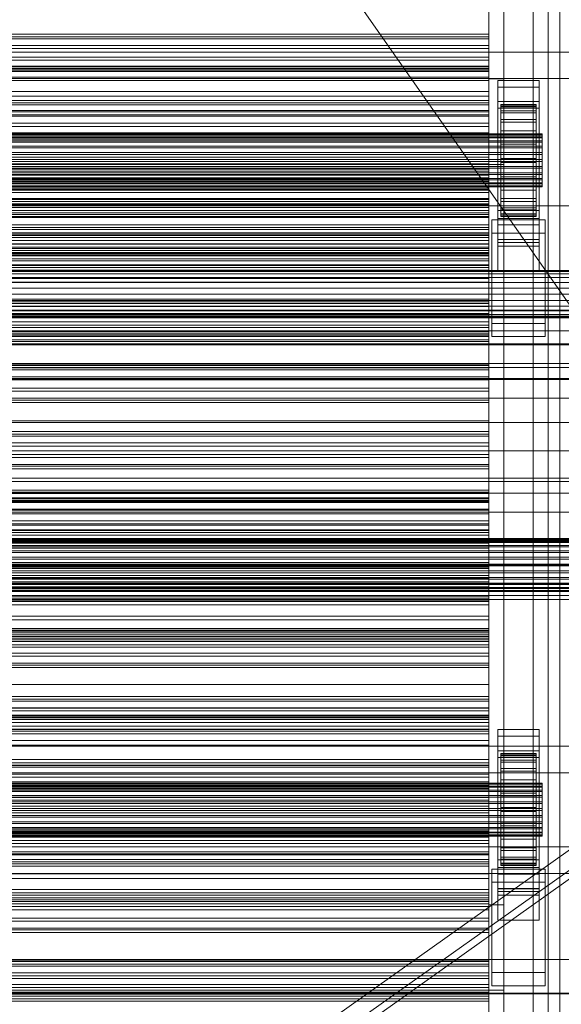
# Model space of a CAD drawing. Header units: millimetres. Extents: x -1970 to 61924, y -58230 to 6847.
# Tile 249 of 256: x 1091 to 1274, y -33971 to -33637. Entities that reach past the tile are written whole.
import ezdxf

# ---------------------------------------------------------------- set-up
doc = ezdxf.new("R2010")
doc.units = ezdxf.units.MM
for name, color, linetype, lineweight in [('COTAS_O', 1, 'Continuous', 0), ('frontal_C03', 7, 'Continuous', 0), ('frontal_secador', 7, 'Continuous', 0), ('frontal_tolva', 7, 'Continuous', 0)]:
    doc.layers.add(name, color=color, linetype=linetype, lineweight=lineweight)
doc.dimstyles.new('R19_100', dxfattribs={"dimtxt": 250, "dimasz": 150, "dimexe": 150, "dimexo": 80, "dimgap": 100, "dimtad": 1, "dimtih": 1, "dimtoh": 1, "dimdsep": 46, "dimcen": 0.09, "dimadec": 0, "dimazin": 0, "dimtfac": 1, "dimtdec": 4, "dimtofl": 0, "dimtmove": 0, "dimatfit": 3, "dimfxl": 1, "dimtolj": 1, "dimtzin": 0, "dimarcsym": 0})

# ---------------------------------------------------------------- blocks, each defined once
blk = doc.blocks.new('DIM_R26_46')
at = {"layer": 'COTAS_O'}
for p, q in [((-1725, -33700), (-1575, -33655)), ((1725, -33700), (1575, -33655)), ((-1725, -34400), (-1725, -33700)), ((-1725, -33700), (1725, -33700)), ((-1725, -33700), (-1575, -33745)), ((1725, -33700), (1575, -33745)), ((1725, -34400), (1725, -33700))]:
    blk.add_line(p, q, dxfattribs=at)
blk.add_text('3450 O', height=250, dxfattribs=at).set_placement((0, -33600))

msp = doc.modelspace()

# ---------------------------------------------------------------- linework, layer by layer
at = {"layer": 'frontal_C03'}
for p, q in [((1270, -32314.944), (1270, -34875.113)), ((1274, -34875.113), (1274, -32314.944)), ((1270, -32318.841), (1270, -34879.011)), ((1270, -35001.792), (1270, -32441.623)), ((1274, -32441.623), (1274, -35001.792)), ((1250, -33641.821), (-1250, -33641.821)), ((1250, -33642.703), (-1250, -33642.703)), ((1250, -33643.356), (-1250, -33643.356)), ((1250, -33642.703), (1250, -33641.821)), ((1250, -33641.821), (1250, -33643.356)), ((1250, -33645.664), (1250, -33642.703)), ((1250, -33643.356), (1250, -33646.721)), ((1250, -33645.664), (-1250, -33645.664)), ((-1250, -33646.721), (1250, -33646.721)), ((1250, -33649.573), (1250, -33645.664)), ((1250, -33646.721), (1250, -33650.63)), ((1500, -33647.876), (-1500, -33647.876)), ((1250, -33649.573), (-1250, -33649.573)), ((1250, -33652.938), (1250, -33649.573)), ((1250, -33650.63), (-1250, -33650.63)), ((-1250, -33652.647), (1250, -33652.647)), ((1250, -33652.938), (-1250, -33652.938)), ((-1250, -33653.444), (1250, -33653.444)), ((1250, -33653.591), (-1250, -33653.591)), ((1250, -33650.63), (1250, -33653.591)), ((1250, -33654.029), (1250, -33652.647)), ((1250, -33652.647), (1250, -33653.444)), ((1250, -33654.473), (1250, -33652.938)), ((1250, -33653.444), (1250, -33656.367)), ((1250, -33653.591), (1250, -33654.473)), ((-1500, -33656.859), (1500, -33656.859)), ((-1250, -33654.029), (1250, -33654.029)), ((1250, -33654.473), (-1250, -33654.473)), ((-1250, -33656.367), (1250, -33656.367)), ((1250, -33657.496), (1250, -33654.029)), ((1250, -33656.367), (1250, -33661.215)), ((-1250, -33657.496), (1250, -33657.496)), ((1250, -33662.812), (1250, -33657.496)), ((1253, -33659.744), (1253, -33657.498)), ((1253, -33657.498), (1267, -33657.498)), ((1253, -33704.272), (1253, -33657.498)), ((1267, -33659.744), (1253, -33659.744)), ((1253, -33659.744), (1253, -33706.518)), ((1267, -33657.498), (1267, -33659.744)), ((1267, -33657.498), (1267, -33704.272)), ((1267, -33706.518), (1267, -33659.744)), ((-1250, -33661.215), (1250, -33661.215)), ((-1250, -33662.812), (1250, -33662.812)), ((1250, -33661.215), (1250, -33667.659)), ((1250, -33669.615), (1250, -33662.812)), ((1250, -33664.279), (-1250, -33664.279)), ((1250, -33665.16), (-1250, -33665.16)), ((1250, -33665.814), (-1250, -33665.814)), ((1250, -33665.16), (1250, -33664.279)), ((1250, -33664.279), (1250, -33665.814)), ((1250, -33668.121), (1250, -33665.16)), ((1250, -33665.814), (1250, -33669.178)), ((1253, -33666.93), (1253, -33664.685)), ((1253, -33664.685), (1267, -33664.685)), ((1253, -33711.459), (1253, -33664.685)), ((1267, -33666.93), (1253, -33666.93)), ((1253, -33666.93), (1253, -33713.704)), ((1254, -33675.632), (1254, -33665.639)), ((1254, -33665.639), (1254, -33666.459)), ((1254, -33665.639), (1266, -33665.639)), ((1254, -33666.112), (1254, -33665.639)), ((1254, -33675.857), (1254, -33666.112)), ((1254, -33666.112), (1266, -33666.112)), ((1254, -33667.847), (1254, -33666.112)), ((1254, -33676.021), (1254, -33666.459)), ((1254, -33666.459), (1254, -33668.518)), ((1254, -33666.459), (1266, -33666.459)), ((1266, -33666.459), (1266, -33665.639)), ((1266, -33665.639), (1266, -33675.632)), ((1266, -33665.639), (1266, -33666.112)), ((1266, -33666.112), (1266, -33675.857)), ((1266, -33666.112), (1266, -33667.847)), ((1266, -33668.518), (1266, -33666.459)), ((1266, -33666.459), (1266, -33676.021)), ((1267, -33664.685), (1267, -33666.93)), ((1267, -33664.685), (1267, -33711.459)), ((1267, -33713.704), (1267, -33666.93)), ((-1250, -33667.659), (1250, -33667.659)), ((1250, -33668.121), (-1250, -33668.121)), ((-1250, -33669.178), (1250, -33669.178)), ((-1250, -33669.615), (1250, -33669.615)), ((1250, -33667.659), (1250, -33675.259)), ((1250, -33672.031), (1250, -33668.121)), ((1250, -33669.178), (1250, -33673.088)), ((1250, -33677.44), (1250, -33669.615)), ((1254, -33676.679), (1254, -33667.847)), ((1254, -33667.847), (1266, -33667.847)), ((1254, -33670.726), (1254, -33667.847)), ((1254, -33676.996), (1254, -33668.518)), ((1254, -33668.518), (1254, -33671.674)), ((1254, -33668.518), (1266, -33668.518)), ((1266, -33667.847), (1266, -33676.679)), ((1266, -33667.847), (1266, -33670.726)), ((1266, -33671.674), (1266, -33668.518)), ((1266, -33668.518), (1266, -33676.996)), ((1250, -33672.031), (-1250, -33672.031)), ((1250, -33673.088), (-1250, -33673.088)), ((1250, -33675.395), (1250, -33672.031)), ((1250, -33673.088), (1250, -33676.049)), ((1254, -33678.042), (1254, -33670.726)), ((1254, -33670.726), (1266, -33670.726)), ((1254, -33674.552), (1254, -33670.726)), ((1254, -33678.491), (1254, -33671.674)), ((1254, -33671.674), (1254, -33675.713)), ((1254, -33671.674), (1266, -33671.674)), ((1266, -33670.726), (1266, -33678.042)), ((1266, -33670.726), (1266, -33674.552)), ((1266, -33675.713), (1266, -33671.674)), ((1266, -33671.674), (1266, -33678.491)), ((-1268, -33675.632), (1268, -33675.632)), ((-1268, -33675.857), (1268, -33675.857)), ((-1268, -33676.021), (1268, -33676.021)), ((-1268, -33676.679), (1268, -33676.679)), ((-1250, -33675.259), (1250, -33675.259)), ((1250, -33675.395), (-1250, -33675.395)), ((1250, -33676.049), (-1250, -33676.049)), ((1250, -33676.93), (-1250, -33676.93)), ((1250, -33675.259), (1250, -33683.498)), ((1250, -33676.93), (1250, -33675.395)), ((1250, -33676.049), (1250, -33676.93)), ((1254, -33679.855), (1254, -33674.552)), ((1254, -33674.552), (1266, -33674.552)), ((1254, -33679.065), (1254, -33674.552)), ((1254, -33676.021), (1254, -33675.632)), ((1266, -33675.632), (1254, -33675.632)), ((1254, -33675.632), (1254, -33675.857)), ((1254, -33680.405), (1254, -33675.713)), ((1254, -33675.713), (1254, -33680.36)), ((1254, -33675.713), (1266, -33675.713)), ((1266, -33675.857), (1254, -33675.857)), ((1254, -33675.857), (1254, -33676.679)), ((1254, -33676.996), (1254, -33676.021)), ((1266, -33676.021), (1254, -33676.021)), ((1266, -33676.679), (1254, -33676.679)), ((1254, -33676.679), (1254, -33678.042)), ((1266, -33674.552), (1266, -33679.855)), ((1266, -33674.552), (1266, -33679.065)), ((1266, -33675.632), (1266, -33676.021)), ((1266, -33675.857), (1266, -33675.632)), ((1266, -33680.36), (1266, -33675.713)), ((1266, -33675.713), (1266, -33680.405)), ((1266, -33676.679), (1266, -33675.857)), ((1266, -33676.021), (1266, -33676.996)), ((1266, -33678.042), (1266, -33676.679)), ((1268, -33676.021), (1268, -33675.632)), ((1268, -33675.632), (1268, -33675.857)), ((1268, -33675.857), (1268, -33676.679)), ((1268, -33676.996), (1268, -33676.021)), ((1268, -33676.679), (1268, -33678.042)), ((-1268, -33676.996), (1268, -33676.996)), ((-1268, -33678.042), (1268, -33678.042)), ((-1268, -33678.491), (1268, -33678.491)), ((-1268, -33679.855), (1268, -33679.855)), ((1250, -33677.44), (-1250, -33677.44)), ((1250, -33685.756), (1250, -33677.44)), ((1254, -33678.491), (1254, -33676.996)), ((1266, -33676.996), (1254, -33676.996)), ((1266, -33678.042), (1254, -33678.042)), ((1254, -33678.042), (1254, -33679.855)), ((1254, -33680.405), (1254, -33678.491)), ((1266, -33678.491), (1254, -33678.491)), ((1254, -33681.992), (1254, -33679.065)), ((1254, -33679.065), (1266, -33679.065)), ((1254, -33683.956), (1254, -33679.065)), ((1266, -33679.855), (1254, -33679.855)), ((1254, -33679.855), (1254, -33681.992)), ((1266, -33676.996), (1266, -33678.491)), ((1266, -33679.855), (1266, -33678.042)), ((1266, -33678.491), (1266, -33680.405)), ((1266, -33679.065), (1266, -33681.992)), ((1266, -33679.065), (1266, -33683.956)), ((1266, -33681.992), (1266, -33679.855)), ((1268, -33678.491), (1268, -33676.996)), ((1268, -33678.042), (1268, -33679.855)), ((1268, -33680.405), (1268, -33678.491)), ((1268, -33679.855), (1268, -33681.992)), ((-1268, -33680.405), (1268, -33680.405)), ((-1268, -33681.992), (1268, -33681.992)), ((1268, -33682.606), (-1268, -33682.606)), ((-1250, -33683.498), (1250, -33683.498)), ((1250, -33683.498), (1250, -33691.813)), ((1254, -33680.36), (1254, -33682.606)), ((1266, -33680.36), (1254, -33680.36)), ((1254, -33680.36), (1254, -33685.297)), ((1254, -33682.606), (1254, -33680.405)), ((1266, -33680.405), (1254, -33680.405)), ((1266, -33681.992), (1254, -33681.992)), ((1254, -33681.992), (1254, -33684.309)), ((1254, -33682.606), (1266, -33682.606)), ((1254, -33684.944), (1254, -33682.606)), ((1266, -33682.606), (1266, -33680.36)), ((1266, -33685.297), (1266, -33680.36)), ((1266, -33680.405), (1266, -33682.606)), ((1266, -33684.309), (1266, -33681.992)), ((1266, -33682.606), (1266, -33684.944)), ((1268, -33682.606), (1268, -33680.405)), ((1268, -33681.992), (1268, -33684.309)), ((1268, -33684.944), (1268, -33682.606)), ((-1268, -33684.309), (1268, -33684.309)), ((-1268, -33684.944), (1268, -33684.944)), ((-1268, -33686.648), (1268, -33686.648)), ((-1250, -33685.756), (1250, -33685.756)), ((1250, -33686.737), (-1250, -33686.737)), ((1250, -33693.994), (1250, -33685.756)), ((1250, -33687.618), (1250, -33686.737)), ((1250, -33686.737), (1250, -33688.271)), ((1254, -33684.309), (1254, -33683.956)), ((1254, -33683.956), (1266, -33683.956)), ((1254, -33688.894), (1254, -33683.956)), ((1266, -33684.309), (1254, -33684.309)), ((1254, -33684.309), (1254, -33686.648)), ((1254, -33687.261), (1254, -33684.944)), ((1254, -33684.944), (1254, -33685.297)), ((1266, -33684.944), (1254, -33684.944)), ((1254, -33685.297), (1254, -33690.189)), ((1254, -33685.297), (1266, -33685.297)), ((1254, -33686.648), (1254, -33688.894)), ((1266, -33686.648), (1254, -33686.648)), ((1254, -33686.648), (1254, -33688.849)), ((1266, -33683.956), (1266, -33684.309)), ((1266, -33683.956), (1266, -33688.894)), ((1266, -33686.648), (1266, -33684.309)), ((1266, -33685.297), (1266, -33684.944)), ((1266, -33684.944), (1266, -33687.261)), ((1266, -33690.189), (1266, -33685.297)), ((1266, -33688.894), (1266, -33686.648)), ((1266, -33688.849), (1266, -33686.648)), ((1268, -33684.309), (1268, -33686.648)), ((1268, -33687.261), (1268, -33684.944)), ((1268, -33686.648), (1268, -33688.849)), ((-1268, -33687.261), (1268, -33687.261)), ((-1268, -33688.849), (1268, -33688.849)), ((-1268, -33689.399), (1268, -33689.399)), ((1250, -33687.618), (-1250, -33687.618)), ((1250, -33688.271), (-1250, -33688.271)), ((1250, -33690.579), (1250, -33687.618)), ((1250, -33688.271), (1250, -33691.636)), ((1254, -33689.399), (1254, -33687.261)), ((1254, -33687.261), (1254, -33690.189)), ((1266, -33687.261), (1254, -33687.261)), ((1254, -33688.849), (1254, -33693.54)), ((1266, -33688.849), (1254, -33688.849)), ((1254, -33688.849), (1254, -33690.762)), ((1254, -33688.894), (1266, -33688.894)), ((1254, -33693.54), (1254, -33688.894)), ((1254, -33691.211), (1254, -33689.399)), ((1254, -33689.399), (1254, -33694.701)), ((1266, -33689.399), (1254, -33689.399)), ((1254, -33690.189), (1254, -33694.701)), ((1254, -33690.189), (1266, -33690.189)), ((1266, -33690.189), (1266, -33687.261)), ((1266, -33687.261), (1266, -33689.399)), ((1266, -33693.54), (1266, -33688.849)), ((1266, -33690.762), (1266, -33688.849)), ((1266, -33688.894), (1266, -33693.54)), ((1266, -33694.701), (1266, -33689.399)), ((1266, -33689.399), (1266, -33691.211)), ((1266, -33694.701), (1266, -33690.189)), ((1268, -33689.399), (1268, -33687.261)), ((1268, -33688.849), (1268, -33690.762)), ((1268, -33691.211), (1268, -33689.399)), ((-1268, -33690.762), (1268, -33690.762)), ((-1268, -33691.211), (1268, -33691.211)), ((-1268, -33692.257), (1268, -33692.257)), ((-1268, -33692.575), (1268, -33692.575)), ((-1268, -33693.233), (1268, -33693.233)), ((-1268, -33693.397), (1268, -33693.397)), ((-1268, -33693.621), (1268, -33693.621)), ((1250, -33690.579), (-1250, -33690.579)), ((-1250, -33691.636), (1250, -33691.636)), ((-1250, -33691.813), (1250, -33691.813)), ((1250, -33694.488), (1250, -33690.579)), ((1250, -33691.636), (1250, -33695.546)), ((1250, -33691.813), (1250, -33699.639)), ((1254, -33690.762), (1254, -33697.579)), ((1266, -33690.762), (1254, -33690.762)), ((1254, -33690.762), (1254, -33692.257)), ((1254, -33692.575), (1254, -33691.211)), ((1254, -33691.211), (1254, -33698.527)), ((1266, -33691.211), (1254, -33691.211)), ((1254, -33692.257), (1254, -33700.736)), ((1266, -33692.257), (1254, -33692.257)), ((1254, -33692.257), (1254, -33693.233)), ((1254, -33693.397), (1254, -33692.575)), ((1254, -33692.575), (1254, -33701.406)), ((1266, -33692.575), (1254, -33692.575)), ((1254, -33693.233), (1254, -33702.794)), ((1266, -33693.233), (1254, -33693.233)), ((1254, -33693.233), (1254, -33693.621)), ((1254, -33693.621), (1254, -33693.397)), ((1254, -33693.397), (1254, -33703.141)), ((1266, -33693.397), (1254, -33693.397)), ((1254, -33693.54), (1266, -33693.54)), ((1254, -33697.579), (1254, -33693.54)), ((1254, -33693.621), (1254, -33703.615)), ((1266, -33693.621), (1254, -33693.621)), ((1266, -33697.579), (1266, -33690.762)), ((1266, -33692.257), (1266, -33690.762)), ((1266, -33698.527), (1266, -33691.211)), ((1266, -33691.211), (1266, -33692.575)), ((1266, -33700.736), (1266, -33692.257)), ((1266, -33693.233), (1266, -33692.257)), ((1266, -33701.406), (1266, -33692.575)), ((1266, -33692.575), (1266, -33693.397)), ((1266, -33702.794), (1266, -33693.233)), ((1266, -33693.621), (1266, -33693.233)), ((1266, -33703.141), (1266, -33693.397)), ((1266, -33693.397), (1266, -33693.621)), ((1266, -33693.54), (1266, -33697.579)), ((1266, -33703.615), (1266, -33693.621)), ((1268, -33690.762), (1268, -33692.257)), ((1268, -33692.575), (1268, -33691.211)), ((1268, -33692.257), (1268, -33693.233)), ((1268, -33693.397), (1268, -33692.575)), ((1268, -33693.233), (1268, -33693.621)), ((1268, -33693.621), (1268, -33693.397)), ((-1250, -33693.994), (1250, -33693.994)), ((1250, -33694.488), (-1250, -33694.488)), ((1250, -33695.546), (-1250, -33695.546)), ((1250, -33701.595), (1250, -33693.994)), ((1250, -33697.853), (1250, -33694.488)), ((1250, -33695.546), (1250, -33698.506)), ((1254, -33694.701), (1254, -33698.527)), ((1254, -33694.701), (1266, -33694.701)), ((1266, -33698.527), (1266, -33694.701)), ((1250, -33697.853), (-1250, -33697.853)), ((1250, -33698.506), (-1250, -33698.506)), ((1250, -33699.388), (-1250, -33699.388)), ((-1250, -33699.639), (1250, -33699.639)), ((1250, -33699.388), (1250, -33697.853)), ((1250, -33698.506), (1250, -33699.388)), ((1250, -33699.639), (1250, -33706.442)), ((1254, -33697.579), (1266, -33697.579)), ((1254, -33700.736), (1254, -33697.579)), ((1254, -33698.527), (1254, -33701.406)), ((1254, -33698.527), (1266, -33698.527)), ((1266, -33697.579), (1266, -33700.736)), ((1266, -33701.406), (1266, -33698.527)), ((-1250, -33701.595), (1250, -33701.595)), ((1250, -33708.038), (1250, -33701.595)), ((1253, -33712.429), (1253, -33701.649)), ((1253, -33701.649), (1267, -33701.649)), ((1253, -33711.394), (1253, -33701.649)), ((1254, -33700.736), (1266, -33700.736)), ((1254, -33702.794), (1254, -33700.736)), ((1254, -33701.406), (1254, -33703.141)), ((1254, -33701.406), (1266, -33701.406)), ((1254, -33702.794), (1266, -33702.794)), ((1254, -33703.615), (1254, -33702.794)), ((1254, -33703.141), (1254, -33703.615)), ((1254, -33703.141), (1266, -33703.141)), ((1254, -33703.615), (1266, -33703.615)), ((1266, -33700.736), (1266, -33702.794)), ((1266, -33703.141), (1266, -33701.406)), ((1266, -33702.794), (1266, -33703.615)), ((1266, -33703.615), (1266, -33703.141)), ((1267, -33701.649), (1267, -33712.429)), ((1267, -33701.649), (1267, -33711.394)), ((-1250, -33706.442), (1250, -33706.442)), ((1250, -33706.442), (1250, -33711.758)), ((1251, -33709.285), (1251, -33704.794)), ((1251, -33704.794), (1269, -33704.794)), ((1251, -33739.874), (1251, -33704.794)), ((1267, -33704.272), (1253, -33704.272)), ((1253, -33704.272), (1253, -33706.518)), ((1253, -33706.518), (1267, -33706.518)), ((1267, -33706.518), (1267, -33704.272)), ((1269, -33704.794), (1269, -33709.285)), ((1269, -33704.794), (1269, -33739.874)), ((-1250, -33708.038), (1250, -33708.038)), ((1250, -33709.194), (-1250, -33709.194)), ((1250, -33710.076), (-1250, -33710.076)), ((1250, -33712.887), (1250, -33708.038)), ((1250, -33710.076), (1250, -33709.194)), ((1250, -33709.194), (1250, -33710.729)), ((1250, -33713.036), (1250, -33710.076)), ((1269, -33709.285), (1251, -33709.285)), ((1251, -33744.365), (1251, -33709.285)), ((1269, -33744.365), (1269, -33709.285)), ((1250, -33710.729), (-1250, -33710.729)), ((-1250, -33711.758), (1250, -33711.758)), ((-1250, -33712.887), (1250, -33712.887)), ((1250, -33713.036), (-1250, -33713.036)), ((1250, -33710.729), (1250, -33714.094)), ((1250, -33711.758), (1250, -33715.225)), ((1250, -33715.809), (1250, -33712.887)), ((1250, -33716.946), (1250, -33713.036)), ((1267, -33711.394), (1253, -33711.394)), ((1253, -33711.394), (1253, -33722.174)), ((1267, -33711.459), (1253, -33711.459)), ((1253, -33711.459), (1253, -33713.704)), ((1267, -33712.429), (1253, -33712.429)), ((1253, -33712.429), (1253, -33722.174)), ((1267, -33722.174), (1267, -33711.394)), ((1267, -33713.704), (1267, -33711.459)), ((1267, -33722.174), (1267, -33712.429)), ((-1250, -33714.094), (1250, -33714.094)), ((-1250, -33715.225), (1250, -33715.225)), ((-1250, -33715.809), (1250, -33715.809)), ((-1250, -33716.607), (1250, -33716.607)), ((1250, -33716.946), (-1250, -33716.946)), ((1250, -33714.094), (1250, -33718.003)), ((1250, -33715.225), (1250, -33716.607)), ((1250, -33716.607), (1250, -33715.809)), ((1250, -33720.311), (1250, -33716.946)), ((1253, -33713.704), (1267, -33713.704)), ((1250, -33718.003), (-1250, -33718.003)), ((1250, -33720.311), (-1250, -33720.311)), ((1250, -33718.003), (1250, -33720.964)), ((1250, -33721.845), (1250, -33720.311)), ((1250, -33720.964), (-1250, -33720.964)), ((1250, -33721.845), (-1250, -33721.845)), ((1250, -33720.964), (1250, -33721.845)), ((1253, -33722.174), (1267, -33722.174)), ((1250, -33731.652), (-1250, -33731.652)), ((1250, -33732.533), (-1250, -33732.533)), ((1250, -33733.187), (-1250, -33733.187)), ((1250, -33732.533), (1250, -33731.652)), ((1250, -33731.652), (1250, -33733.187)), ((1250, -33735.494), (1250, -33732.533)), ((1250, -33733.187), (1250, -33736.551)), ((-1500, -33735.441), (1500, -33735.441)), ((1250, -33735.494), (-1250, -33735.494)), ((-1250, -33736.551), (1250, -33736.551)), ((1250, -33739.403), (1250, -33735.494)), ((1250, -33736.551), (1250, -33740.461)), ((1530, -33737.417), (-1530, -33737.417)), ((1250, -33739.403), (-1250, -33739.403)), ((1250, -33742.768), (1250, -33739.403)), ((1269, -33739.874), (1251, -33739.874)), ((1251, -33739.874), (1251, -33744.365)), ((1269, -33744.365), (1269, -33739.874)), ((1530, -33742.417), (-1530, -33742.417)), ((1250, -33740.461), (-1250, -33740.461)), ((1250, -33742.768), (-1250, -33742.768)), ((1250, -33743.422), (-1250, -33743.422)), ((1250, -33740.461), (1250, -33743.422)), ((1250, -33744.303), (1250, -33742.768)), ((1250, -33743.422), (1250, -33744.303)), ((1500, -33746.85), (-1500, -33746.85)), ((1250, -33744.303), (-1250, -33744.303)), ((1251, -33744.365), (1269, -33744.365)), ((1500, -33747.135), (-1500, -33747.135)), ((1250, -33754.109), (-1250, -33754.109)), ((1250, -33754.991), (-1250, -33754.991)), ((1250, -33755.644), (-1250, -33755.644)), ((1250, -33754.991), (1250, -33754.109)), ((1250, -33754.109), (1250, -33755.644)), ((1250, -33757.952), (1250, -33754.991)), ((1250, -33755.644), (1250, -33759.009)), ((-1500, -33758.543), (1500, -33758.543)), ((1250, -33757.952), (-1250, -33757.952)), ((-1250, -33759.009), (1250, -33759.009)), ((1250, -33761.861), (1250, -33757.952)), ((1250, -33759.009), (1250, -33762.918)), ((1250, -33761.861), (-1250, -33761.861)), ((1250, -33762.918), (-1250, -33762.918)), ((1250, -33765.226), (1250, -33761.861)), ((1250, -33762.918), (1250, -33765.879)), ((1250, -33765.226), (-1250, -33765.226)), ((1250, -33765.879), (-1250, -33765.879)), ((1250, -33766.761), (-1250, -33766.761)), ((1250, -33766.761), (1250, -33765.226)), ((1250, -33765.879), (1250, -33766.761)), ((1250, -33776.567), (-1250, -33776.567)), ((1250, -33777.448), (1250, -33776.567)), ((1250, -33776.567), (1250, -33778.102)), ((1250, -33777.448), (-1250, -33777.448)), ((1250, -33778.102), (-1250, -33778.102)), ((1250, -33780.409), (-1250, -33780.409)), ((1250, -33780.409), (1250, -33777.448)), ((1250, -33778.102), (1250, -33781.467)), ((1250, -33784.319), (1250, -33780.409)), ((-1250, -33781.467), (1250, -33781.467)), ((1250, -33781.467), (1250, -33785.376)), ((1250, -33784.319), (-1250, -33784.319)), ((1250, -33785.376), (-1250, -33785.376)), ((1250, -33787.683), (1250, -33784.319)), ((1250, -33785.376), (1250, -33788.337)), ((1250, -33787.683), (-1250, -33787.683)), ((1250, -33788.337), (-1250, -33788.337)), ((1250, -33789.218), (-1250, -33789.218)), ((1250, -33789.218), (1250, -33787.683)), ((1250, -33788.337), (1250, -33789.218)), ((1530, -33792.417), (-1530, -33792.417)), ((-1250, -33796.431), (1250, -33796.431)), ((-1250, -33797.064), (1250, -33797.064)), ((1250, -33797.528), (1250, -33796.431)), ((1250, -33796.431), (1250, -33797.064)), ((1250, -33797.064), (1250, -33799.383)), ((1530, -33797.417), (-1530, -33797.417)), ((-1250, -33797.528), (1250, -33797.528)), ((1250, -33799.025), (-1250, -33799.025)), ((-1250, -33799.383), (1250, -33799.383)), ((1250, -33799.906), (-1250, -33799.906)), ((-1250, -33800.28), (1250, -33800.28)), ((1250, -33800.28), (1250, -33797.528)), ((1250, -33799.906), (1250, -33799.025)), ((1250, -33799.025), (1250, -33800.56)), ((1250, -33799.383), (1250, -33803.232)), ((1250, -33802.867), (1250, -33799.906)), ((1250, -33804.499), (1250, -33800.28)), ((1250, -33800.56), (-1250, -33800.56)), ((1250, -33802.867), (-1250, -33802.867)), ((-1250, -33803.232), (1250, -33803.232)), ((1250, -33800.56), (1250, -33803.924)), ((1250, -33806.776), (1250, -33802.867)), ((1250, -33803.232), (1250, -33808.347)), ((-1250, -33803.924), (1250, -33803.924)), ((-1250, -33804.499), (1250, -33804.499)), ((1250, -33806.776), (-1250, -33806.776)), ((1250, -33803.924), (1250, -33807.834)), ((1250, -33809.899), (1250, -33804.499)), ((1250, -33810.141), (1250, -33806.776)), ((1250, -33807.834), (-1250, -33807.834)), ((-1250, -33808.347), (1250, -33808.347)), ((-1250, -33809.899), (1250, -33809.899)), ((1250, -33810.141), (-1250, -33810.141)), ((1250, -33807.834), (1250, -33810.795)), ((1250, -33808.347), (1250, -33814.379)), ((1250, -33816.111), (1250, -33809.899)), ((1250, -33811.676), (1250, -33810.141)), ((-1500, -33812.82), (1500, -33812.82)), ((-1500, -33813.045), (1500, -33813.045)), ((-1500, -33813.209), (1500, -33813.209)), ((1250, -33810.795), (-1250, -33810.795)), ((1250, -33811.676), (-1250, -33811.676)), ((1250, -33810.795), (1250, -33811.676)), ((-1500, -33813.867), (1500, -33813.867)), ((-1500, -33814.184), (1500, -33814.184)), ((-1500, -33815.23), (1500, -33815.23)), ((-1500, -33815.679), (1500, -33815.679)), ((-1500, -33817.043), (1500, -33817.043)), ((-1250, -33814.379), (1250, -33814.379)), ((1250, -33816.111), (-1250, -33816.111)), ((1250, -33814.379), (1250, -33820.919)), ((1250, -33822.711), (1250, -33816.111)), ((-1500, -33817.593), (1500, -33817.593)), ((-1500, -33819.18), (1500, -33819.18)), ((1500, -33819.794), (-1500, -33819.794)), ((-1500, -33821.497), (1500, -33821.497)), ((-1500, -33822.132), (1500, -33822.132)), ((-1500, -33823.836), (1500, -33823.836)), ((-1250, -33820.919), (1250, -33820.919)), ((1250, -33821.482), (-1250, -33821.482)), ((1250, -33822.364), (-1250, -33822.364)), ((-1250, -33822.711), (1250, -33822.711)), ((1250, -33823.017), (-1250, -33823.017)), ((1250, -33820.919), (1250, -33827.519)), ((1250, -33822.364), (1250, -33821.482)), ((1250, -33821.482), (1250, -33823.017)), ((1250, -33825.325), (1250, -33822.364)), ((1250, -33829.25), (1250, -33822.711)), ((1250, -33823.017), (1250, -33826.382)), ((-1500, -33824.45), (1500, -33824.45)), ((-1500, -33826.037), (1500, -33826.037)), ((-1500, -33826.587), (1500, -33826.587)), ((1250, -33825.325), (-1250, -33825.325)), ((-1250, -33826.382), (1250, -33826.382)), ((1250, -33829.234), (1250, -33825.325)), ((1250, -33826.382), (1250, -33830.291)), ((-1500, -33827.95), (1500, -33827.95)), ((-1500, -33828.399), (1500, -33828.399)), ((-1500, -33829.445), (1500, -33829.445)), ((-1500, -33829.763), (1500, -33829.763)), ((-1500, -33830.421), (1500, -33830.421)), ((-1250, -33827.519), (1250, -33827.519)), ((1250, -33829.234), (-1250, -33829.234)), ((-1250, -33829.25), (1250, -33829.25)), ((1250, -33830.291), (-1250, -33830.291)), ((1250, -33827.519), (1250, -33833.731)), ((1250, -33832.599), (1250, -33829.234)), ((1250, -33835.283), (1250, -33829.25)), ((1250, -33830.291), (1250, -33833.252)), ((-1500, -33830.585), (1500, -33830.585)), ((-1500, -33830.809), (1500, -33830.809)), ((1250, -33832.599), (-1250, -33832.599)), ((1250, -33833.252), (-1250, -33833.252)), ((-1250, -33833.731), (1250, -33833.731)), ((1250, -33834.134), (1250, -33832.599)), ((1250, -33833.252), (1250, -33834.134)), ((1250, -33833.731), (1250, -33839.131)), ((1250, -33834.134), (-1250, -33834.134)), ((-1250, -33835.283), (1250, -33835.283)), ((1250, -33840.398), (1250, -33835.283)), ((-1250, -33839.131), (1250, -33839.131)), ((-1250, -33840.398), (1250, -33840.398)), ((1250, -33839.131), (1250, -33843.35)), ((1250, -33844.246), (1250, -33840.398)), ((-1250, -33843.35), (1250, -33843.35)), ((1250, -33843.35), (1250, -33846.102)), ((1250, -33843.94), (-1250, -33843.94)), ((-1250, -33844.246), (1250, -33844.246)), ((1250, -33844.821), (-1250, -33844.821)), ((1250, -33845.475), (-1250, -33845.475)), ((-1250, -33846.102), (1250, -33846.102)), ((-1250, -33846.566), (1250, -33846.566)), ((-1250, -33847.199), (1250, -33847.199)), ((1250, -33844.821), (1250, -33843.94)), ((1250, -33843.94), (1250, -33845.475)), ((1250, -33846.566), (1250, -33844.246)), ((1250, -33847.782), (1250, -33844.821)), ((1250, -33845.475), (1250, -33848.84)), ((1250, -33846.102), (1250, -33847.199)), ((1250, -33847.199), (1250, -33846.566)), ((1250, -33847.782), (-1250, -33847.782)), ((-1250, -33848.84), (1250, -33848.84)), ((1250, -33851.692), (1250, -33847.782)), ((1250, -33848.84), (1250, -33852.749)), ((1250, -33851.692), (-1250, -33851.692)), ((1250, -33852.749), (-1250, -33852.749)), ((1250, -33855.056), (1250, -33851.692)), ((1250, -33852.749), (1250, -33855.71)), ((1250, -33855.056), (-1250, -33855.056)), ((1250, -33855.71), (-1250, -33855.71)), ((1250, -33856.591), (-1250, -33856.591)), ((1250, -33856.591), (1250, -33855.056)), ((1250, -33855.71), (1250, -33856.591)), ((1250, -33866.398), (-1250, -33866.398)), ((1250, -33867.279), (1250, -33866.398)), ((1250, -33866.398), (1250, -33867.932)), ((1250, -33867.279), (-1250, -33867.279)), ((1250, -33867.932), (-1250, -33867.932)), ((1250, -33870.24), (-1250, -33870.24)), ((1250, -33870.24), (1250, -33867.279)), ((1250, -33867.932), (1250, -33871.297)), ((1250, -33874.149), (1250, -33870.24)), ((-1250, -33871.297), (1250, -33871.297)), ((-1250, -33872.731), (1250, -33872.731)), ((-1250, -33873.529), (1250, -33873.529)), ((1250, -33871.297), (1250, -33875.207)), ((1250, -33874.113), (1250, -33872.731)), ((1250, -33872.731), (1250, -33873.529)), ((1250, -33873.529), (1250, -33876.451)), ((-1250, -33874.113), (1250, -33874.113)), ((1250, -33874.149), (-1250, -33874.149)), ((1250, -33875.207), (-1250, -33875.207)), ((-1250, -33876.451), (1250, -33876.451)), ((1250, -33877.581), (1250, -33874.113)), ((1250, -33877.514), (1250, -33874.149)), ((1250, -33875.207), (1250, -33878.167)), ((1250, -33876.451), (1250, -33881.3)), ((1250, -33877.514), (-1250, -33877.514)), ((-1250, -33877.581), (1250, -33877.581)), ((1250, -33878.167), (-1250, -33878.167)), ((1250, -33879.049), (-1250, -33879.049)), ((1250, -33879.049), (1250, -33877.514)), ((1250, -33882.897), (1250, -33877.581)), ((1250, -33878.167), (1250, -33879.049)), ((1253, -33879.829), (1253, -33877.583)), ((1253, -33877.583), (1267, -33877.583)), ((1253, -33924.357), (1253, -33877.583)), ((1267, -33879.829), (1253, -33879.829)), ((1253, -33879.829), (1253, -33926.603)), ((1267, -33877.583), (1267, -33879.829)), ((1267, -33877.583), (1267, -33924.357)), ((1267, -33926.603), (1267, -33879.829)), ((-1500, -33883.261), (1500, -33883.261)), ((-1250, -33881.3), (1250, -33881.3)), ((-1250, -33882.897), (1250, -33882.897)), ((1250, -33881.3), (1250, -33887.744)), ((1250, -33889.699), (1250, -33882.897)), ((1253, -33887.015), (1253, -33884.769)), ((1253, -33884.769), (1267, -33884.769)), ((1253, -33931.543), (1253, -33884.769)), ((1267, -33887.015), (1253, -33887.015)), ((1253, -33887.015), (1253, -33933.789)), ((1254, -33895.717), (1254, -33885.723)), ((1254, -33885.723), (1254, -33886.544)), ((1254, -33885.723), (1266, -33885.723)), ((1254, -33886.197), (1254, -33885.723)), ((1254, -33895.941), (1254, -33886.197)), ((1254, -33886.197), (1266, -33886.197)), ((1254, -33887.932), (1254, -33886.197)), ((1254, -33896.106), (1254, -33886.544)), ((1254, -33886.544), (1254, -33888.602)), ((1254, -33886.544), (1266, -33886.544)), ((1266, -33886.544), (1266, -33885.723)), ((1266, -33885.723), (1266, -33895.717)), ((1266, -33885.723), (1266, -33886.197)), ((1266, -33886.197), (1266, -33895.941)), ((1266, -33886.197), (1266, -33887.932)), ((1266, -33888.602), (1266, -33886.544)), ((1266, -33886.544), (1266, -33896.106)), ((1267, -33884.769), (1267, -33887.015)), ((1267, -33884.769), (1267, -33931.543)), ((1267, -33933.789), (1267, -33887.015)), ((-1250, -33887.744), (1250, -33887.744)), ((1250, -33888.855), (-1250, -33888.855)), ((-1250, -33889.699), (1250, -33889.699)), ((1250, -33889.737), (-1250, -33889.737)), ((1250, -33890.39), (-1250, -33890.39)), ((1250, -33887.744), (1250, -33895.344)), ((1250, -33889.737), (1250, -33888.855)), ((1250, -33888.855), (1250, -33890.39)), ((1250, -33897.525), (1250, -33889.699)), ((1250, -33892.697), (1250, -33889.737)), ((1250, -33890.39), (1250, -33893.755)), ((1254, -33896.763), (1254, -33887.932)), ((1254, -33887.932), (1266, -33887.932)), ((1254, -33890.811), (1254, -33887.932)), ((1254, -33897.081), (1254, -33888.602)), ((1254, -33888.602), (1254, -33891.759)), ((1254, -33888.602), (1266, -33888.602)), ((1266, -33887.932), (1266, -33896.763)), ((1266, -33887.932), (1266, -33890.811)), ((1266, -33891.759), (1266, -33888.602)), ((1266, -33888.602), (1266, -33897.081)), ((1500, -33892.245), (-1500, -33892.245)), ((1250, -33892.697), (-1250, -33892.697)), ((-1250, -33893.755), (1250, -33893.755)), ((1250, -33896.607), (1250, -33892.697)), ((1250, -33893.755), (1250, -33897.664)), ((1254, -33898.127), (1254, -33890.811)), ((1254, -33890.811), (1266, -33890.811)), ((1254, -33894.637), (1254, -33890.811)), ((1254, -33898.576), (1254, -33891.759)), ((1254, -33891.759), (1254, -33895.798)), ((1254, -33891.759), (1266, -33891.759)), ((1266, -33890.811), (1266, -33898.127)), ((1266, -33890.811), (1266, -33894.637)), ((1266, -33895.798), (1266, -33891.759)), ((1266, -33891.759), (1266, -33898.576)), ((-1268, -33895.717), (1268, -33895.717)), ((-1268, -33895.941), (1268, -33895.941)), ((-1268, -33896.106), (1268, -33896.106)), ((-1268, -33896.763), (1268, -33896.763)), ((-1268, -33897.081), (1268, -33897.081)), ((-1250, -33895.344), (1250, -33895.344)), ((1250, -33896.607), (-1250, -33896.607)), ((1250, -33895.344), (1250, -33903.582)), ((1250, -33899.972), (1250, -33896.607)), ((1254, -33899.939), (1254, -33894.637)), ((1254, -33894.637), (1266, -33894.637)), ((1254, -33899.149), (1254, -33894.637)), ((1254, -33896.106), (1254, -33895.717)), ((1266, -33895.717), (1254, -33895.717)), ((1254, -33895.717), (1254, -33895.941)), ((1254, -33900.489), (1254, -33895.798)), ((1254, -33895.798), (1254, -33900.445)), ((1254, -33895.798), (1266, -33895.798)), ((1266, -33895.941), (1254, -33895.941)), ((1254, -33895.941), (1254, -33896.763)), ((1254, -33897.081), (1254, -33896.106)), ((1266, -33896.106), (1254, -33896.106)), ((1266, -33896.763), (1254, -33896.763)), ((1254, -33896.763), (1254, -33898.127)), ((1254, -33898.576), (1254, -33897.081)), ((1266, -33897.081), (1254, -33897.081)), ((1266, -33894.637), (1266, -33899.939)), ((1266, -33894.637), (1266, -33899.149)), ((1266, -33895.717), (1266, -33896.106)), ((1266, -33895.941), (1266, -33895.717)), ((1266, -33900.445), (1266, -33895.798)), ((1266, -33895.798), (1266, -33900.489)), ((1266, -33896.763), (1266, -33895.941)), ((1266, -33896.106), (1266, -33897.081)), ((1266, -33898.127), (1266, -33896.763)), ((1266, -33897.081), (1266, -33898.576)), ((1268, -33896.106), (1268, -33895.717)), ((1268, -33895.717), (1268, -33895.941)), ((1268, -33895.941), (1268, -33896.763)), ((1268, -33897.081), (1268, -33896.106)), ((1268, -33896.763), (1268, -33898.127)), ((1268, -33898.576), (1268, -33897.081)), ((-1268, -33898.127), (1268, -33898.127)), ((-1268, -33898.576), (1268, -33898.576)), ((-1268, -33899.939), (1268, -33899.939)), ((-1268, -33900.489), (1268, -33900.489)), ((1250, -33897.525), (-1250, -33897.525)), ((1250, -33897.664), (-1250, -33897.664)), ((1250, -33899.972), (-1250, -33899.972)), ((1250, -33900.625), (-1250, -33900.625)), ((1250, -33905.841), (1250, -33897.525)), ((1250, -33897.664), (1250, -33900.625)), ((1250, -33901.506), (1250, -33899.972)), ((1250, -33900.625), (1250, -33901.506)), ((1266, -33898.127), (1254, -33898.127)), ((1254, -33898.127), (1254, -33899.939)), ((1254, -33900.489), (1254, -33898.576)), ((1266, -33898.576), (1254, -33898.576)), ((1254, -33902.077), (1254, -33899.149)), ((1254, -33899.149), (1266, -33899.149)), ((1254, -33904.041), (1254, -33899.149)), ((1266, -33899.939), (1254, -33899.939)), ((1254, -33899.939), (1254, -33902.077)), ((1254, -33900.445), (1254, -33902.69)), ((1266, -33900.445), (1254, -33900.445)), ((1254, -33900.445), (1254, -33905.382)), ((1254, -33902.69), (1254, -33900.489)), ((1266, -33900.489), (1254, -33900.489)), ((1266, -33899.939), (1266, -33898.127)), ((1266, -33898.576), (1266, -33900.489)), ((1266, -33899.149), (1266, -33902.077)), ((1266, -33899.149), (1266, -33904.041)), ((1266, -33902.077), (1266, -33899.939)), ((1266, -33902.69), (1266, -33900.445)), ((1266, -33905.382), (1266, -33900.445)), ((1266, -33900.489), (1266, -33902.69)), ((1268, -33898.127), (1268, -33899.939)), ((1268, -33900.489), (1268, -33898.576)), ((1268, -33899.939), (1268, -33902.077)), ((1268, -33902.69), (1268, -33900.489)), ((-1268, -33902.077), (1268, -33902.077)), ((1268, -33902.69), (-1268, -33902.69)), ((1250, -33901.506), (-1250, -33901.506)), ((-1250, -33903.582), (1250, -33903.582)), ((1250, -33903.582), (1250, -33911.898)), ((1266, -33902.077), (1254, -33902.077)), ((1254, -33902.077), (1254, -33904.394)), ((1254, -33902.69), (1266, -33902.69)), ((1254, -33905.029), (1254, -33902.69)), ((1266, -33904.394), (1266, -33902.077)), ((1266, -33902.69), (1266, -33905.029)), ((1268, -33902.077), (1268, -33904.394)), ((1268, -33905.029), (1268, -33902.69)), ((-1268, -33904.394), (1268, -33904.394)), ((-1268, -33905.029), (1268, -33905.029)), ((-1268, -33906.733), (1268, -33906.733)), ((-1250, -33905.841), (1250, -33905.841)), ((1250, -33914.079), (1250, -33905.841)), ((1254, -33904.394), (1254, -33904.041)), ((1254, -33904.041), (1266, -33904.041)), ((1254, -33908.978), (1254, -33904.041)), ((1266, -33904.394), (1254, -33904.394)), ((1254, -33904.394), (1254, -33906.733)), ((1254, -33907.346), (1254, -33905.029)), ((1254, -33905.029), (1254, -33905.382)), ((1266, -33905.029), (1254, -33905.029)), ((1254, -33905.382), (1254, -33910.274)), ((1254, -33905.382), (1266, -33905.382)), ((1254, -33906.733), (1254, -33908.978)), ((1266, -33906.733), (1254, -33906.733)), ((1254, -33906.733), (1254, -33908.934)), ((1266, -33904.041), (1266, -33904.394)), ((1266, -33904.041), (1266, -33908.978)), ((1266, -33906.733), (1266, -33904.394)), ((1266, -33905.382), (1266, -33905.029)), ((1266, -33905.029), (1266, -33907.346)), ((1266, -33910.274), (1266, -33905.382)), ((1266, -33908.978), (1266, -33906.733)), ((1266, -33908.934), (1266, -33906.733)), ((1268, -33904.394), (1268, -33906.733)), ((1268, -33907.346), (1268, -33905.029)), ((1268, -33906.733), (1268, -33908.934)), ((-1268, -33907.346), (1268, -33907.346)), ((-1268, -33908.934), (1268, -33908.934)), ((-1268, -33909.484), (1268, -33909.484)), ((1254, -33909.484), (1254, -33907.346)), ((1254, -33907.346), (1254, -33910.274)), ((1266, -33907.346), (1254, -33907.346)), ((1254, -33908.934), (1254, -33913.625)), ((1266, -33908.934), (1254, -33908.934)), ((1254, -33908.934), (1254, -33910.847)), ((1254, -33908.978), (1266, -33908.978)), ((1254, -33913.625), (1254, -33908.978)), ((1254, -33911.296), (1254, -33909.484)), ((1254, -33909.484), (1254, -33914.786)), ((1266, -33909.484), (1254, -33909.484)), ((1254, -33910.274), (1254, -33914.786)), ((1254, -33910.274), (1266, -33910.274)), ((1266, -33910.274), (1266, -33907.346)), ((1266, -33907.346), (1266, -33909.484)), ((1266, -33913.625), (1266, -33908.934)), ((1266, -33910.847), (1266, -33908.934)), ((1266, -33908.978), (1266, -33913.625)), ((1266, -33914.786), (1266, -33909.484)), ((1266, -33909.484), (1266, -33911.296)), ((1266, -33914.786), (1266, -33910.274)), ((1268, -33909.484), (1268, -33907.346)), ((1268, -33908.934), (1268, -33910.847)), ((1268, -33911.296), (1268, -33909.484)), ((-1268, -33910.847), (1268, -33910.847)), ((-1268, -33911.296), (1268, -33911.296)), ((-1268, -33912.342), (1268, -33912.342)), ((-1268, -33912.66), (1268, -33912.66)), ((-1268, -33913.317), (1268, -33913.317)), ((-1268, -33913.482), (1268, -33913.482)), ((-1268, -33913.706), (1268, -33913.706)), ((1250, -33911.313), (-1250, -33911.313)), ((-1250, -33911.898), (1250, -33911.898)), ((1250, -33912.194), (-1250, -33912.194)), ((1250, -33912.848), (-1250, -33912.848)), ((1250, -33912.194), (1250, -33911.313)), ((1250, -33911.313), (1250, -33912.848)), ((1250, -33911.898), (1250, -33919.724)), ((1250, -33915.155), (1250, -33912.194)), ((1250, -33912.848), (1250, -33916.212)), ((1254, -33910.847), (1254, -33917.664)), ((1266, -33910.847), (1254, -33910.847)), ((1254, -33910.847), (1254, -33912.342)), ((1254, -33912.66), (1254, -33911.296)), ((1254, -33911.296), (1254, -33918.612)), ((1266, -33911.296), (1254, -33911.296)), ((1254, -33912.342), (1254, -33920.821)), ((1266, -33912.342), (1254, -33912.342)), ((1254, -33912.342), (1254, -33913.317)), ((1254, -33913.482), (1254, -33912.66)), ((1254, -33912.66), (1254, -33921.491)), ((1266, -33912.66), (1254, -33912.66)), ((1254, -33913.317), (1254, -33922.879)), ((1266, -33913.317), (1254, -33913.317)), ((1254, -33913.317), (1254, -33913.706)), ((1254, -33913.706), (1254, -33913.482)), ((1254, -33913.482), (1254, -33923.226)), ((1266, -33913.482), (1254, -33913.482)), ((1254, -33913.625), (1266, -33913.625)), ((1254, -33917.664), (1254, -33913.625)), ((1254, -33913.706), (1254, -33923.7)), ((1266, -33913.706), (1254, -33913.706)), ((1266, -33917.664), (1266, -33910.847)), ((1266, -33912.342), (1266, -33910.847)), ((1266, -33918.612), (1266, -33911.296)), ((1266, -33911.296), (1266, -33912.66)), ((1266, -33920.821), (1266, -33912.342)), ((1266, -33913.317), (1266, -33912.342)), ((1266, -33921.491), (1266, -33912.66)), ((1266, -33912.66), (1266, -33913.482)), ((1266, -33922.879), (1266, -33913.317)), ((1266, -33913.706), (1266, -33913.317)), ((1266, -33923.226), (1266, -33913.482)), ((1266, -33913.482), (1266, -33913.706)), ((1266, -33913.625), (1266, -33917.664)), ((1266, -33923.7), (1266, -33913.706)), ((1268, -33910.847), (1268, -33912.342)), ((1268, -33912.66), (1268, -33911.296)), ((1268, -33912.342), (1268, -33913.317)), ((1268, -33913.482), (1268, -33912.66)), ((1268, -33913.317), (1268, -33913.706)), ((1268, -33913.706), (1268, -33913.482)), ((-1250, -33914.079), (1250, -33914.079)), ((1250, -33915.155), (-1250, -33915.155)), ((-1250, -33916.212), (1250, -33916.212)), ((1250, -33921.679), (1250, -33914.079)), ((1250, -33919.065), (1250, -33915.155)), ((1250, -33916.212), (1250, -33920.122)), ((1254, -33914.786), (1254, -33918.612)), ((1254, -33914.786), (1266, -33914.786)), ((1266, -33918.612), (1266, -33914.786)), ((1500, -33917.367), (-1500, -33917.367)), ((1250, -33919.065), (-1250, -33919.065)), ((-1250, -33919.724), (1250, -33919.724)), ((1250, -33920.122), (-1250, -33920.122)), ((1250, -33922.429), (1250, -33919.065)), ((1250, -33919.724), (1250, -33926.526)), ((1250, -33920.122), (1250, -33923.083)), ((1254, -33917.664), (1266, -33917.664)), ((1254, -33920.821), (1254, -33917.664)), ((1254, -33918.612), (1254, -33921.491)), ((1254, -33918.612), (1266, -33918.612)), ((1266, -33917.664), (1266, -33920.821)), ((1266, -33921.491), (1266, -33918.612)), ((-1250, -33921.679), (1250, -33921.679)), ((1250, -33922.429), (-1250, -33922.429)), ((1250, -33923.083), (-1250, -33923.083)), ((1250, -33923.964), (-1250, -33923.964)), ((1250, -33928.123), (1250, -33921.679)), ((1250, -33923.964), (1250, -33922.429)), ((1250, -33923.083), (1250, -33923.964)), ((1253, -33932.514), (1253, -33921.734)), ((1253, -33921.734), (1267, -33921.734)), ((1253, -33931.479), (1253, -33921.734)), ((1254, -33920.821), (1266, -33920.821)), ((1254, -33922.879), (1254, -33920.821)), ((1254, -33921.491), (1254, -33923.226)), ((1254, -33921.491), (1266, -33921.491)), ((1254, -33922.879), (1266, -33922.879)), ((1254, -33923.7), (1254, -33922.879)), ((1254, -33923.226), (1254, -33923.7)), ((1254, -33923.226), (1266, -33923.226)), ((1254, -33923.7), (1266, -33923.7)), ((1266, -33920.821), (1266, -33922.879)), ((1266, -33923.226), (1266, -33921.491)), ((1266, -33922.879), (1266, -33923.7)), ((1266, -33923.7), (1266, -33923.226)), ((1267, -33921.734), (1267, -33932.514)), ((1267, -33921.734), (1267, -33931.479)), ((-1500, -33926.351), (1500, -33926.351)), ((-1250, -33926.526), (1250, -33926.526)), ((1250, -33926.526), (1250, -33931.843)), ((1251, -33929.37), (1251, -33924.878)), ((1251, -33924.878), (1269, -33924.878)), ((1251, -33959.959), (1251, -33924.878)), ((1267, -33924.357), (1253, -33924.357)), ((1253, -33924.357), (1253, -33926.603)), ((1253, -33926.603), (1267, -33926.603)), ((1267, -33926.603), (1267, -33924.357)), ((1269, -33924.878), (1269, -33929.37)), ((1269, -33924.878), (1269, -33959.959)), ((-1250, -33928.123), (1250, -33928.123)), ((1250, -33932.972), (1250, -33928.123)), ((1269, -33929.37), (1251, -33929.37)), ((1251, -33964.45), (1251, -33929.37)), ((1269, -33964.45), (1269, -33929.37)), ((-1250, -33931.843), (1250, -33931.843)), ((-1250, -33932.972), (1250, -33932.972)), ((1250, -33933.77), (-1250, -33933.77)), ((1250, -33931.843), (1250, -33935.31)), ((1250, -33935.894), (1250, -33932.972)), ((1250, -33934.652), (1250, -33933.77)), ((1250, -33933.77), (1250, -33935.305)), ((1267, -33931.479), (1253, -33931.479)), ((1253, -33931.479), (1253, -33942.258)), ((1267, -33931.543), (1253, -33931.543)), ((1253, -33931.543), (1253, -33933.789)), ((1267, -33932.514), (1253, -33932.514)), ((1253, -33932.514), (1253, -33942.258)), ((1253, -33933.789), (1267, -33933.789)), ((1267, -33942.258), (1267, -33931.479)), ((1267, -33933.789), (1267, -33931.543)), ((1267, -33942.258), (1267, -33932.514)), ((1250, -33934.652), (-1250, -33934.652)), ((-1250, -33935.31), (1250, -33935.31)), ((-1250, -33935.894), (1250, -33935.894)), ((-1250, -33936.692), (1250, -33936.692)), ((1250, -33937.613), (1250, -33934.652)), ((1250, -33935.305), (1250, -33938.67)), ((1250, -33935.31), (1250, -33936.692)), ((1250, -33936.692), (1250, -33935.894)), ((1250, -33937.613), (-1250, -33937.613)), ((-1250, -33938.67), (1250, -33938.67)), ((1250, -33941.522), (1250, -33937.613)), ((1250, -33938.67), (1250, -33942.579)), ((1250, -33941.522), (-1250, -33941.522)), ((1250, -33942.579), (-1250, -33942.579)), ((1250, -33944.887), (1250, -33941.522)), ((1250, -33942.579), (1250, -33945.54)), ((1253, -33942.258), (1267, -33942.258)), ((1250, -33944.887), (-1250, -33944.887)), ((1250, -33945.54), (-1250, -33945.54)), ((1250, -33946.422), (-1250, -33946.422)), ((1250, -33946.422), (1250, -33944.887)), ((1250, -33945.54), (1250, -33946.422)), ((-1500, -33955.526), (1500, -33955.526)), ((1250, -33956.228), (-1250, -33956.228)), ((1250, -33957.109), (-1250, -33957.109)), ((1250, -33957.109), (1250, -33956.228)), ((1250, -33956.228), (1250, -33957.763)), ((1250, -33960.07), (1250, -33957.109)), ((1250, -33957.763), (-1250, -33957.763)), ((1250, -33960.07), (-1250, -33960.07)), ((1250, -33957.763), (1250, -33961.128)), ((1250, -33963.98), (1250, -33960.07)), ((1269, -33959.959), (1251, -33959.959)), ((1251, -33959.959), (1251, -33964.45)), ((1269, -33964.45), (1269, -33959.959)), ((-1250, -33961.128), (1250, -33961.128)), ((1250, -33963.98), (-1250, -33963.98)), ((1250, -33961.128), (1250, -33965.037)), ((1250, -33967.345), (1250, -33963.98)), ((1500, -33966.934), (-1500, -33966.934)), ((1500, -33967.219), (-1500, -33967.219)), ((1250, -33965.037), (-1250, -33965.037)), ((1250, -33967.345), (-1250, -33967.345)), ((1250, -33965.037), (1250, -33967.998)), ((1250, -33968.879), (1250, -33967.345)), ((1251, -33964.45), (1269, -33964.45)), ((1250, -33967.998), (-1250, -33967.998)), ((1250, -33968.879), (-1250, -33968.879)), ((1250, -33967.998), (1250, -33968.879))]:
    msp.add_line(p, q, dxfattribs=at)
at = {"layer": 'frontal_secador'}
for p, q in [((1265, -35980), (1265, -33075)), ((1270, -35980), (1270, -33075)), ((1250, -33676), (1250, -33436)), ((1250, -33682), (1250, -33442)), ((1250, -33446), (1250, -33686)), ((1255, -33686), (1255, -33446)), ((1250, -33686), (1250, -33617)), ((1255, -33617), (1255, -33686)), ((1250, -33897), (1250, -33657)), ((1250, -33657), (1250, -33726)), ((1250, -33657), (1255, -33657)), ((1255, -33657), (1255, -33897)), ((1255, -33726), (1255, -33657)), ((-1250, -33676), (1250, -33676)), ((1250, -33676), (1250, -33682)), ((-1250, -33682), (1250, -33682)), ((1250, -33682), (1250, -33686)), ((1250, -33686.659), (1250, -33682)), ((1250, -33682), (1250, -33685)), ((-1250, -33685), (1250, -33685)), ((1250, -33686), (-1250, -33686)), ((-1250, -33686.659), (1250, -33686.659)), ((1250, -33685), (1250, -33689.659)), ((1250, -33686), (1255, -33686)), ((1250, -33686.659), (1250, -33689.659)), ((1250, -33691), (1250, -33686.659)), ((1250, -33689.659), (-1250, -33689.659)), ((1250, -33689.659), (1250, -33694)), ((-1250, -33691), (1250, -33691)), ((1250, -33691), (1250, -33694)), ((1250, -33694.728), (1250, -33691)), ((1250, -33694), (-1250, -33694)), ((-1250, -33694.728), (1250, -33694.728)), ((1250, -33694), (1250, -33697.728)), ((1250, -33694.728), (1250, -33697.728)), ((1250, -33697.588), (1250, -33694.728)), ((-1250, -33697.588), (1250, -33697.588)), ((1250, -33697.611), (-1250, -33697.611)), ((1250, -33697.728), (-1250, -33697.728)), ((-1250, -33699.387), (1250, -33699.387)), ((1250, -33699.918), (-1250, -33699.918)), ((-1250, -33700), (1250, -33700)), ((1250, -33697.588), (1250, -33700.588)), ((1250, -33699.387), (1250, -33697.588)), ((1250, -33699.918), (1250, -33697.611)), ((1250, -33697.728), (1250, -33700.588)), ((1250, -33699.387), (1250, -33702.387)), ((1250, -33700), (1250, -33699.387)), ((1250, -33703.65), (1250, -33699.918)), ((1250, -33700), (1250, -33703)), ((1250, -33700.588), (-1250, -33700.588)), ((1250, -33702.387), (-1250, -33702.387)), ((1250, -33703), (-1250, -33703)), ((-1250, -33703.65), (1250, -33703.65)), ((1250, -33700.588), (1250, -33702.387)), ((1250, -33702.387), (1250, -33703)), ((1250, -33707.382), (1250, -33703.65)), ((1250, -33704), (-1250, -33704)), ((1250, -33716), (1250, -33704)), ((1250, -33704), (1250, -33708)), ((1250, -33707.382), (-1250, -33707.382)), ((-1250, -33708), (1250, -33708)), ((1250, -33709.689), (-1250, -33709.689)), ((1250, -33707.382), (1250, -33709.689)), ((1250, -33708), (1250, -33720)), ((1250, -33714), (-1250, -33714)), ((1250, -33714.545), (-1250, -33714.545)), ((1250, -33716), (-1250, -33716)), ((1250, -33716.144), (-1250, -33716.144)), ((1250, -33716.709), (-1250, -33716.709)), ((1250, -33716.709), (1250, -33714)), ((1250, -33714.545), (1250, -33714)), ((1250, -33716.144), (1250, -33714.545)), ((1250, -33956), (1250, -33716)), ((1250, -33716), (1250, -33722)), ((1250, -33716), (1250, -33720)), ((1250, -33718.686), (1250, -33716.144)), ((1250, -33724.651), (1250, -33716.709)), ((1250, -33718.686), (-1250, -33718.686)), ((1250, -33720), (-1250, -33720)), ((1250, -33722), (1250, -33718.686)), ((1320, -33722), (-1320, -33722)), ((1320, -33722.273), (-1320, -33722.273)), ((1320, -33723.072), (-1320, -33723.072)), ((1250, -33722), (-1250, -33722)), ((1250, -33725.859), (1250, -33722)), ((1250, -33962), (1250, -33722)), ((1250, -33722), (1250, -33726)), ((1320, -33724.343), (-1320, -33724.343)), ((1320, -33726), (-1320, -33726)), ((1250, -33724.651), (-1250, -33724.651)), ((1250, -33725.859), (-1250, -33725.859)), ((-1250, -33726), (1250, -33726)), ((1250, -33737.285), (1250, -33724.651)), ((1250, -33730), (1250, -33725.859)), ((1250, -33726), (1250, -33966)), ((1255, -33726), (1250, -33726)), ((1255, -33966), (1255, -33726)), ((1320, -33727.929), (-1320, -33727.929)), ((-1320, -33730), (1320, -33730)), ((-1250, -33730), (1250, -33730)), ((1250, -33734.141), (1250, -33730)), ((1320, -33732.071), (-1320, -33732.071)), ((1320, -33734), (-1320, -33734)), ((1320, -33735.657), (-1320, -33735.657)), ((1320, -33736.928), (-1320, -33736.928)), ((1250, -33734.141), (-1250, -33734.141)), ((1250, -33734.141), (1250, -33738)), ((1320, -33737.727), (-1320, -33737.727)), ((1320, -33738), (-1320, -33738)), ((1250, -33737.285), (-1250, -33737.285)), ((1250, -33738), (-1250, -33738)), ((1250, -33753.75), (1250, -33737.285)), ((1250, -33738), (1250, -33741.314)), ((1250, -33741.314), (-1250, -33741.314)), ((1250, -33741.314), (1250, -33743.856)), ((1250, -33743.856), (-1250, -33743.856)), ((1250, -33745.455), (-1250, -33745.455)), ((1250, -33746), (-1250, -33746)), ((1250, -33743.856), (1250, -33745.455)), ((1250, -33745.455), (1250, -33746)), ((1360, -33753.5), (-1360, -33753.5)), ((1360, -33754.863), (-1360, -33754.863)), ((1250, -33753.75), (-1250, -33753.75)), ((1250, -33772.924), (1250, -33753.75)), ((1360, -33758.859), (-1360, -33758.859)), ((1360, -33765.216), (-1360, -33765.216)), ((1360, -33773.5), (-1360, -33773.5)), ((1250, -33772.924), (-1250, -33772.924)), ((1250, -33793.5), (1250, -33772.924)), ((1360, -33783.147), (-1360, -33783.147)), ((-1360, -33793.5), (1360, -33793.5)), ((-1250, -33793.5), (1250, -33793.5)), ((1250, -33814.076), (1250, -33793.5)), ((1360, -33803.853), (-1360, -33803.853)), ((1360, -33813.5), (-1360, -33813.5)), ((1250, -33814.076), (-1250, -33814.076)), ((1250, -33814.076), (1250, -33833.25)), ((1360, -33821.784), (-1360, -33821.784)), ((1360, -33828.141), (-1360, -33828.141)), ((1360, -33832.137), (-1360, -33832.137)), ((1360, -33833.5), (-1360, -33833.5)), ((1250, -33833.25), (-1250, -33833.25)), ((1250, -33833.25), (1250, -33849.715)), ((1250, -33849.715), (-1250, -33849.715)), ((1250, -33849.715), (1250, -33862.349)), ((1250, -33862.349), (-1250, -33862.349)), ((1250, -33862.349), (1250, -33870.291)), ((1250, -33870.291), (-1250, -33870.291)), ((1250, -33870.291), (1250, -33873)), ((1250, -33873), (-1250, -33873)), ((1250, -33966), (1250, -33897)), ((1250, -33897), (1255, -33897)), ((1255, -33897), (1255, -33966)), ((1250, -34177), (1250, -33937)), ((1250, -33937), (1250, -34006)), ((1250, -33937), (1255, -33937)), ((1255, -33937), (1255, -34177)), ((1255, -34006), (1255, -33937)), ((-1250, -33956), (1250, -33956)), ((1250, -33956), (1250, -33962)), ((-1250, -33962), (1250, -33962)), ((1250, -33962), (1250, -33966)), ((1250, -33966.659), (1250, -33962)), ((1250, -33962), (1250, -33965)), ((-1250, -33965), (1250, -33965)), ((1250, -33966), (-1250, -33966)), ((-1250, -33966.659), (1250, -33966.659)), ((1250, -33965), (1250, -33969.659)), ((1250, -33966), (1255, -33966)), ((1250, -33966.659), (1250, -33969.659)), ((1250, -33971), (1250, -33966.659)), ((1250, -33969.659), (-1250, -33969.659)), ((1250, -33969.659), (1250, -33974))]:
    msp.add_line(p, q, dxfattribs=at)
at = {"layer": 'frontal_tolva'}
for p, q in [((1720.416, -34367.194), (673.416, -32870.194)), ((1725, -33600), (600, -34400)), ((600, -34406.849), (1725, -33606.849)), ((604.636, -34406.52), (1729.636, -33606.52))]:
    msp.add_line(p, q, dxfattribs=at)

# ---------------------------------------------------------------- dimensions: what is measured, and where the dimension line sits
at = {"layer": 'COTAS_O'}
dim = msp.add_aligned_dim(p1=(-1725, -34400), p2=(1725, -34400), distance=700, text='<> O', dimstyle='R19_100', dxfattribs=at)
dim.commit()
dim.dimension.update_dxf_attribs({"geometry": 'DIM_R26_46', "text_midpoint": (0, -33700)})

doc.saveas('drawing.dxf')
